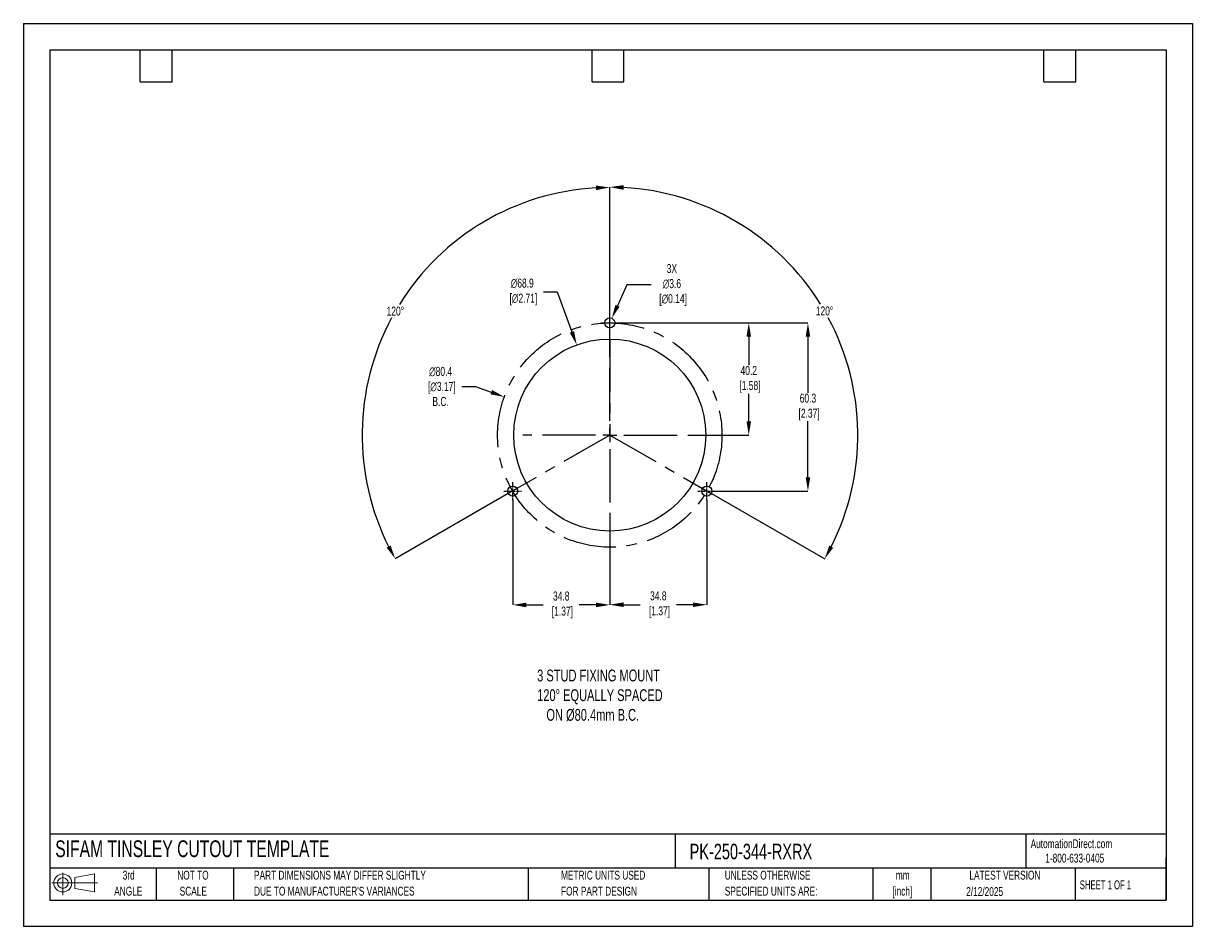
# Model space of a CAD drawing. Header units: millimetres. Extents: x 0 to 419, y 0 to 324.
import ezdxf

# ---------------------------------------------------------------- set-up
doc = ezdxf.new("R2010")
doc.units = ezdxf.units.MM
doc.header["$LTSCALE"] = 1.5
doc.header["$PDSIZE"] = -1
doc.linetypes.add('CENTERX2', pattern=[20.32, 12.7, -2.54, 2.54, -2.54])
for name, color, linetype in [('1', 7, 'Continuous'), ('CENTER', 40, 'CENTERX2'), ('SLD-DEFPOINTS', 7, 'Continuous')]:
    doc.layers.add(name, color=color, linetype=linetype)
doc.layers.add('DIMENSIONS', color=140, linetype='Continuous', lineweight=25)
doc.layers.add('TEXT', color=140, linetype='Continuous', lineweight=25)
doc.styles.add('SLDTEXTSTYLE0', font='TXT', dxfattribs={"width": 0.7})
doc.styles.add('SLDTEXTSTYLE1', font='TXT', dxfattribs={"width": 0.65})
doc.dimstyles.new('SLDDIMSTYLE0', dxfattribs={"dimtxt": 3.237012, "dimasz": 4.953, "dimexe": 0, "dimexo": 0.0625, "dimgap": 0.809253, "dimtad": 0, "dimtih": 1, "dimtoh": 1, "dimrnd": 1e-09, "dimzin": 12, "dimdsep": 46, "dimtxsty": 'SLDTEXTSTYLE0', "dimsah": 1, "dimcen": 0, "dimadec": 0, "dimazin": 3, "dimtfac": 1, "dimtofl": 0, "dimtmove": 0, "dimatfit": 3, "dimfxl": 0, "dimfrac": 2, "dimtolj": 1, "dimtzin": 12, "dimarcsym": 0})

# ---------------------------------------------------------------- blocks, each defined once
blk = doc.blocks.new('Block11')
at = {"color": 7, "linetype": 'Continuous', "lineweight": 18}
for p, q in [((0, 4.32), (16.31, 4.32)), ((3.88, 7.97), (3.88, 0)), ((8.22, 6.25), (15.26, 7.55)), ((8.22, 2.39), (8.22, 6.25)), ((15.26, 7.55), (15.26, 1.1)), ((8.22, 2.39), (15.26, 1.1))]:
    blk.add_line(p, q, dxfattribs=at)
for radius in [3.23, 1.93]:
    blk.add_circle((3.88, 4.32), radius, dxfattribs=at)
blk = doc.blocks.new('Block12')
at = {"layer": 'SLD-DEFPOINTS'}
blk.add_blockref('Block11', (0, 0), dxfattribs=at)
blk = doc.blocks.new('SW_NOTE_0_1')
at = {"layer": 'TEXT', "color": 0, "linetype": 'CENTERX2', "lineweight": 18, "char_height": 3.175, "attachment_point": 2, "style": 'SLDTEXTSTYLE0'}
for s, insert in [('mm', (4.27, 4.09)), ('[inch]', (4.14, -1.64))]:
    blk.add_mtext(s, dxfattribs=dict(at, insert=insert))
blk = doc.blocks.new('SW_NOTE_0_2')
at = {"layer": 'TEXT', "color": 0, "linetype": 'CENTERX2', "lineweight": 18, "char_height": 3.175, "attachment_point": 1, "style": 'SLDTEXTSTYLE0'}
for s, insert in [('UNLESS OTHERWISE', (0, 4.09)), ('SPECIFIED UNITS ARE:', (0, -1.64))]:
    blk.add_mtext(s, dxfattribs=dict(at, insert=insert))
blk = doc.blocks.new('SW_NOTE_0_3')
at = {"layer": 'TEXT', "color": 0, "linetype": 'CENTERX2', "lineweight": 18, "char_height": 3.175, "attachment_point": 1, "style": 'SLDTEXTSTYLE0'}
for s, insert in [('PART DIMENSIONS MAY DIFFER SLIGHTLY', (0, 4.09)), ("DUE TO MANUFACTURER'S VARIANCES", (0, -1.64))]:
    blk.add_mtext(s, dxfattribs=dict(at, insert=insert))
blk = doc.blocks.new('SW_NOTE_0_4')
at = {"layer": 'TEXT', "color": 0, "linetype": 'CENTERX2', "lineweight": 18, "char_height": 3.175, "attachment_point": 2, "style": 'SLDTEXTSTYLE0'}
for s, insert in [('NOT TO', (7.89, 4.09)), ('SCALE', (8.03, -1.64))]:
    blk.add_mtext(s, dxfattribs=dict(at, insert=insert))
blk = doc.blocks.new('SW_NOTE_0_5')
at = {"layer": 'TEXT', "color": 0, "linetype": 'CENTERX2', "lineweight": 18, "char_height": 3.175, "attachment_point": 2, "style": 'SLDTEXTSTYLE0'}
for s, insert in [('3rd', (3.47, 4.09)), ('ANGLE', (3.33, -1.64))]:
    blk.add_mtext(s, dxfattribs=dict(at, insert=insert))
blk = doc.blocks.new('SW_NOTE_0_6')
at = {"layer": 'TEXT', "color": 0, "linetype": 'CENTERX2', "lineweight": 18, "char_height": 3.175, "attachment_point": 1, "style": 'SLDTEXTSTYLE0'}
for s, insert in [('METRIC UNITS USED', (0, 4.09)), ('FOR PART DESIGN', (0, -1.64))]:
    blk.add_mtext(s, dxfattribs=dict(at, insert=insert))
blk = doc.blocks.new('SW_CENTERMARKSYMBOL_0')
at = {"layer": 'CENTER', "color": 0}
for p, q in [((0, 5.08), (0, 31.2)), ((-5.08, 0), (-31.2, 0)), ((0, 0), (-2.54, 0)), ((0, 0), (0, 2.54)), ((0, 0), (0, -2.54)), ((0, 0), (2.54, 0)), ((5.08, 0), (31.2, 0)), ((0, -5.08), (0, -31.2))]:
    blk.add_line(p, q, dxfattribs=at)
blk = doc.blocks.new('*D23')
at = {"layer": 'Defpoints', "color": 0}
for p in [(213.38, 216.45), (248.18, 156.15), (281.22, 156.15)]:
    blk.add_point(p, dxfattribs=at)
at = {"layer": 'DIMENSIONS', "color": 0, "lineweight": -2}
for p, q in [((213.44, 216.45), (281.22, 216.45)), ((281.22, 211.5), (281.22, 191.43)), ((281.22, 161.11), (281.22, 181.18)), ((248.24, 156.15), (281.22, 156.15))]:
    blk.add_line(p, q, dxfattribs=at)
at = {"layer": 'DIMENSIONS', "color": 0}
for points in [[(280.4, 211.5), (282.05, 211.5), (281.22, 216.45)], [(280.4, 161.11), (282.05, 161.11), (281.22, 156.15)]]:
    blk.add_solid(points, dxfattribs=at)
at = {"layer": 'DIMENSIONS', "color": 0, "insert": (281.22, 186.3), "char_height": 3.237, "attachment_point": 5, "style": 'SLDTEXTSTYLE0'}
blk.add_mtext('\\A1;60.3\\P [2.37]', dxfattribs=at)
blk = doc.blocks.new('*D24')
at = {"layer": 'Defpoints', "color": 0}
for p in [(213.38, 216.45), (241.38, 176.25), (260.01, 176.25)]:
    blk.add_point(p, dxfattribs=at)
at = {"layer": 'DIMENSIONS', "color": 0, "lineweight": -2}
for p, q in [((213.44, 216.45), (248.45, 216.45)), ((251.49, 216.45), (260.01, 216.45)), ((260.01, 211.5), (260.01, 201.34)), ((260.01, 181.21), (260.01, 191.09)), ((241.44, 176.25), (260.01, 176.25))]:
    blk.add_line(p, q, dxfattribs=at)
at = {"layer": 'DIMENSIONS', "color": 0}
for points in [[(259.19, 211.5), (260.84, 211.5), (260.01, 216.45)], [(259.19, 181.21), (260.84, 181.21), (260.01, 176.25)]]:
    blk.add_solid(points, dxfattribs=at)
at = {"layer": 'DIMENSIONS', "color": 0, "insert": (260.01, 196.22), "char_height": 3.237, "attachment_point": 5, "style": 'SLDTEXTSTYLE0'}
blk.add_mtext('\\A1;40.2\\P [1.58]', dxfattribs=at)
blk = doc.blocks.new('*D28')
at = {"layer": 'Defpoints', "color": 0}
for p in [(153.14, 244.27), (210.19, 207.25), (210.19, 176.25), (210.19, 176.25), (173.81, 155.29)]:
    blk.add_point(p, dxfattribs=at)
at = {"layer": 'DIMENSIONS', "color": 0, "lineweight": -2}
for p, q in [((210.19, 207.32), (210.19, 265.03)), ((173.75, 155.26), (133.27, 131.93))]:
    blk.add_line(p, q, dxfattribs=at)
for start, end in [(93.1972, 148.1485), (151.7693, 206.7537)]:
    blk.add_arc((210.19, 176.25), 88.77, start, end, dxfattribs=at)
at = {"layer": 'DIMENSIONS', "color": 0}
for points in [[(205.21, 265.71), (205.26, 264.06), (210.19, 265.03)], [(131.64, 136.68), (130.19, 135.9), (133.27, 131.93)]]:
    blk.add_solid(points, dxfattribs=at)
at = {"layer": 'DIMENSIONS', "color": 0, "insert": (133.33, 220.67), "char_height": 3.237, "attachment_point": 5, "style": 'SLDTEXTSTYLE0'}
blk.add_mtext('\\A1;120°', dxfattribs=at)
blk = doc.blocks.new('*D29')
at = {"layer": 'Defpoints', "color": 0}
for p in [(210.19, 207.25), (297.74, 191.74), (210.19, 176.25), (210.19, 176.25), (246.57, 155.29)]:
    blk.add_point(p, dxfattribs=at)
at = {"layer": 'DIMENSIONS', "color": 0, "lineweight": -2}
for p, q in [((210.19, 207.32), (210.19, 265.16)), ((246.62, 155.26), (287.22, 131.87))]:
    blk.add_line(p, q, dxfattribs=at)
for start, end in [(31.8486, 86.8077), (333.2414, 28.2334)]:
    blk.add_arc((210.19, 176.25), 88.91, start, end, dxfattribs=at)
at = {"layer": 'DIMENSIONS', "color": 0}
for points in [[(215.11, 264.2), (215.16, 265.85), (210.19, 265.16)], [(290.3, 135.83), (288.85, 136.62), (287.22, 131.87)]]:
    blk.add_solid(points, dxfattribs=at)
at = {"layer": 'DIMENSIONS', "color": 0, "insert": (287.16, 220.74), "char_height": 3.237, "attachment_point": 5, "style": 'SLDTEXTSTYLE0'}
blk.add_mtext('\\A1;120°', dxfattribs=at)
blk = doc.blocks.new('*D31')
at = {"layer": 'Defpoints', "color": 0}
for p in [(198.33, 208.57), (222.04, 143.93)]:
    blk.add_point(p, dxfattribs=at)
at = {"layer": 'DIMENSIONS', "color": 0, "lineweight": -2}
for p, q in [((186.42, 227.55), (191.37, 227.55)), ((191.37, 227.55), (196.63, 213.22))]:
    blk.add_line(p, q, dxfattribs=at)
at = {"layer": 'DIMENSIONS', "color": 0}
blk.add_solid([(197.4, 213.51), (195.85, 212.94), (198.33, 208.57)], dxfattribs=at)
at = {"layer": 'DIMENSIONS', "color": 0, "insert": (178.81, 227.55), "char_height": 3.237, "attachment_point": 5, "style": 'SLDTEXTSTYLE0'}
blk.add_mtext('\\A1;∅68.9\\P [∅2.71]', dxfattribs=at)
blk = doc.blocks.new('*D32')
at = {"layer": 'Defpoints', "color": 0}
for p in [(210.92, 218.1), (209.45, 214.81)]:
    blk.add_point(p, dxfattribs=at)
at = {"layer": 'DIMENSIONS', "color": 0, "lineweight": -2}
for p, q in [((216.32, 230.08), (212.96, 222.61)), ((225.05, 230.08), (216.32, 230.08))]:
    blk.add_line(p, q, dxfattribs=at)
at = {"layer": 'DIMENSIONS', "color": 0}
blk.add_solid([(212.2, 222.95), (213.71, 222.27), (210.92, 218.1)], dxfattribs=at)
at = {"layer": 'DIMENSIONS', "color": 0, "insert": (232.46, 230.08), "char_height": 3.237, "attachment_point": 5, "style": 'SLDTEXTSTYLE0'}
blk.add_mtext('\\A1;3X\\P∅3.6\\P [∅0.14]', dxfattribs=at)
blk = doc.blocks.new('*D33')
at = {"layer": 'Defpoints', "color": 0}
for p in [(172.39, 189.94), (247.98, 162.57)]:
    blk.add_point(p, dxfattribs=at)
at = {"layer": 'DIMENSIONS', "color": 0, "lineweight": -2}
for p, q in [((157.17, 193.66), (162.12, 193.66)), ((162.12, 193.66), (167.73, 191.63))]:
    blk.add_line(p, q, dxfattribs=at)
at = {"layer": 'DIMENSIONS', "color": 0}
blk.add_solid([(168.01, 192.4), (167.45, 190.85), (172.39, 189.94)], dxfattribs=at)
at = {"layer": 'DIMENSIONS', "color": 0, "insert": (149.56, 193.66), "char_height": 3.237, "attachment_point": 5, "style": 'SLDTEXTSTYLE0'}
blk.add_mtext('\\A1;∅80.4\\P [∅3.17]\\PB.C.', dxfattribs=at)
blk = doc.blocks.new('*D35')
at = {"layer": 'Defpoints', "color": 0}
for p in [(244.99, 152.96), (210.19, 145.06), (210.19, 115.42)]:
    blk.add_point(p, dxfattribs=at)
at = {"layer": 'DIMENSIONS', "color": 0, "lineweight": -2}
for p, q in [((244.99, 152.9), (244.99, 115.42)), ((210.19, 145), (210.19, 115.42)), ((215.14, 115.42), (221.11, 115.42)), ((240.03, 115.42), (234.06, 115.42))]:
    blk.add_line(p, q, dxfattribs=at)
at = {"layer": 'DIMENSIONS', "color": 0}
for points in [[(215.14, 116.24), (215.14, 114.59), (210.19, 115.42)], [(240.03, 116.24), (240.03, 114.59), (244.99, 115.42)]]:
    blk.add_solid(points, dxfattribs=at)
at = {"layer": 'DIMENSIONS', "color": 0, "insert": (227.59, 115.42), "char_height": 3.237, "attachment_point": 5, "style": 'SLDTEXTSTYLE0'}
blk.add_mtext('\\A1;34.8\\P [1.37]', dxfattribs=at)
blk = doc.blocks.new('*D36')
at = {"layer": 'Defpoints', "color": 0}
for p in [(175.39, 152.96), (210.19, 145.06), (210.19, 115.35)]:
    blk.add_point(p, dxfattribs=at)
at = {"layer": 'DIMENSIONS', "color": 0, "lineweight": -2}
for p, q in [((175.39, 152.9), (175.39, 115.35)), ((210.19, 145), (210.19, 115.35)), ((180.34, 115.35), (186.31, 115.35)), ((205.23, 115.35), (199.26, 115.35))]:
    blk.add_line(p, q, dxfattribs=at)
at = {"layer": 'DIMENSIONS', "color": 0}
for points in [[(180.34, 116.17), (180.34, 114.52), (175.39, 115.35)], [(205.23, 116.17), (205.23, 114.52), (210.19, 115.35)]]:
    blk.add_solid(points, dxfattribs=at)
at = {"layer": 'DIMENSIONS', "color": 0, "insert": (192.79, 115.35), "char_height": 3.237, "attachment_point": 5, "style": 'SLDTEXTSTYLE0'}
blk.add_mtext('\\A1;34.8\\P [1.37]', dxfattribs=at)

msp = doc.modelspace()

# ---------------------------------------------------------------- linework, layer by layer
at = {"color": 7, "linetype": 'Continuous'}
for p, q in [((0.004, 323.854), (0.004, 0.004)), ((0.004, 323.854), (419.104, 323.854)), ((419.104, 323.854), (419.104, 0.004)), ((419.104, 0.004), (0.004, 0.004))]:
    msp.add_line(p, q, dxfattribs=at)
at = {"layer": '1', "color": 1, "linetype": 'Continuous'}
for centre, radius in [((210.185, 216.454), 1.8), ((210.185, 176.254), 34.425), ((175.385, 156.154), 1.8), ((244.985, 156.154), 1.8)]:
    msp.add_circle(centre, radius, dxfattribs=at)
at = {"layer": 'CENTER', "ltscale": 0.05}
for p, q in [((210.185, 213.264), (210.185, 219.644)), ((206.995, 216.454), (213.375, 216.454)), ((175.385, 152.964), (175.385, 159.344)), ((244.985, 152.964), (244.985, 159.344)), ((172.195, 156.154), (178.575, 156.154)), ((241.795, 156.154), (248.175, 156.154))]:
    msp.add_line(p, q, dxfattribs=at)
at = {"layer": 'CENTER'}
for p, q in [((210.185, 210.679), (210.185, 176.254)), ((210.185, 176.254), (173.805, 155.291)), ((210.185, 176.254), (246.565, 155.291))]:
    msp.add_line(p, q, dxfattribs=at)
msp.add_circle((210.185, 176.254), 40.2, dxfattribs=at)
at = {"layer": 'TEXT'}
for p, q in [((9.525, 314.325), (409.575, 314.325)), ((9.525, 314.325), (9.525, 9.525)), ((41.91, 302.895), (41.91, 314.325)), ((53.34, 302.895), (53.34, 314.325)), ((203.835, 302.895), (203.835, 314.325)), ((215.265, 302.895), (215.265, 314.325)), ((365.76, 302.895), (365.76, 314.325)), ((377.19, 302.895), (377.19, 314.325)), ((409.575, 314.325), (409.575, 9.525)), ((41.91, 302.895), (53.34, 302.895)), ((203.835, 302.895), (215.265, 302.895)), ((365.76, 302.895), (377.19, 302.895)), ((409.575, 33.189), (9.525, 33.189)), ((233.638, 33.189), (233.638, 20.955)), ((359.363, 33.189), (359.363, 20.955)), ((409.575, 9.525), (409.575, 24.765)), ((409.575, 20.955), (9.525, 20.955)), ((47.625, 20.955), (47.625, 9.525)), ((75.317, 20.955), (75.317, 9.525)), ((180.97, 20.955), (180.97, 9.525)), ((245.67, 20.955), (245.67, 9.525)), ((304.536, 20.955), (304.536, 9.525)), ((325.218, 20.955), (325.218, 9.525)), ((377.023, 20.955), (377.023, 9.525)), ((9.525, 9.525), (409.575, 9.525))]:
    msp.add_line(p, q, dxfattribs=at)

# ---------------------------------------------------------------- block references
at = {"layer": 'CENTER'}
msp.add_blockref('SW_CENTERMARKSYMBOL_0', (210.185, 176.254), dxfattribs=at)
at = {"layer": 'SLD-DEFPOINTS'}
msp.add_blockref('Block12', (10.257, 11.331), dxfattribs=at)
at = {"layer": 'TEXT', "linetype": 'CENTERX2', "lineweight": 18}
for name, p in [('SW_NOTE_0_5', (34.271, 15.953)), ('SW_NOTE_0_4', (52.886, 15.953)), ('SW_NOTE_0_3', (82.679, 15.953)), ('SW_NOTE_0_6', (192.718, 15.953)), ('SW_NOTE_0_2', (251.412, 15.953)), ('SW_NOTE_0_1', (310.929, 15.949))]:
    msp.add_blockref(name, p, dxfattribs=at)

# ---------------------------------------------------------------- texts
at = {"layer": 'DIMENSIONS', "insert": (184.165, 92.16), "char_height": 4.23333, "attachment_point": 1, "style": 'SLDTEXTSTYLE0'}
msp.add_mtext_dynamic_manual_height_columns('3 STUD FIXING MOUNT\\P120%%D EQUALLY SPACED\\P   ON %%C80.4mm B.C.', width=99.50754, gutter_width=21.167, heights=[0], dxfattribs=at)
at = {"layer": 'TEXT', "linetype": 'CENTERX2', "lineweight": 25, "attachment_point": 1, "style": 'SLDTEXTSTYLE0'}
for s, insert, char_height in [('SIFAM TINSLEY CUTOUT TEMPLATE', (11.42, 30.931), 6), ('PK-250-344-RXRX', (238.812, 29.714), 5.55625)]:
    msp.add_mtext(s, dxfattribs=dict(at, insert=insert, char_height=char_height))
at = {"layer": 'TEXT', "linetype": 'CENTERX2', "lineweight": 18, "char_height": 3.175}
for s, insert, attachment_point, style in [('AutomationDirect.com', (361.042, 31.315), 1, 'SLDTEXTSTYLE0'), ('1-800-633-0405', (366.287, 26.156), 1, 'SLDTEXTSTYLE0'), ('LATEST VERSION', (351.828, 20.046), 2, 'SLDTEXTSTYLE0'), ('2/12/2025', (344.552, 14.161), 2, 'SLDTEXTSTYLE0'), ('SHEET 1 OF 1', (378.662, 16.577), 1, 'SLDTEXTSTYLE1')]:
    msp.add_mtext(s, dxfattribs=dict(at, insert=insert, attachment_point=attachment_point, style=style))

# ---------------------------------------------------------------- dimensions: what is measured, and where the dimension line sits
at = {"layer": 'DIMENSIONS'}
for base, line1, picture, middle in [((153.144, 244.273), ((210.185, 176.254), (173.805, 155.291)), '*D28', (133.326, 220.673)), ((297.735, 191.743), ((210.185, 176.254), (246.565, 155.291)), '*D29', (287.164, 220.742))]:
    dim = msp.add_angular_dim_2l(base=base, line1=line1, line2=((210.185, 207.254), (210.185, 176.254)), dimstyle='SLDDIMSTYLE0', dxfattribs=at)
    dim.commit()
    dim.dimension.update_dxf_attribs({"geometry": picture, "text_midpoint": middle})
for p1, p2, text, picture, middle in [((209.446, 214.813), (210.924, 218.095), '3X\\P<>\\P[]', '*D32', (232.465, 230.075)), ((247.983, 162.566), (172.388, 189.942), '<>\\P[]\\PB.C.', '*D33', (149.564, 193.659))]:
    dim = msp.add_diameter_dim_2p(p1=p1, p2=p2, text=text, dimstyle='SLDDIMSTYLE0', dxfattribs=at)
    dim.commit()
    dim.dimension.update_dxf_attribs({"geometry": picture, "text_midpoint": middle, "dimtype": 163})
dim = msp.add_diameter_dim_2p(p1=(222.0381, 143.9338), p2=(198.3325, 208.5741), text='<>\\P[]', dimstyle='SLDDIMSTYLE0', override={"dimdec": 1}, dxfattribs=at)
dim.commit()
dim.dimension.update_dxf_attribs({"geometry": '*D31', "text_midpoint": (178.8119, 227.5543), "dimtype": 163})
dim = msp.add_linear_dim(base=(281.221, 156.154), p1=(213.375, 216.454), p2=(248.175, 156.154), angle=90, text='<>\\P[]', dimstyle='SLDDIMSTYLE0', dxfattribs=at)
dim.commit()
dim.dimension.update_dxf_attribs({"geometry": '*D23', "text_midpoint": (281.221, 186.304)})
dim = msp.add_linear_dim(base=(260.013, 176.254), p1=(213.375, 216.454), p2=(241.381, 176.254), angle=90, text='<>\\P[]', dimstyle='SLDDIMSTYLE0', override={"dimdec": 1, "dimzin": 4}, dxfattribs=at)
dim.commit()
dim.dimension.update_dxf_attribs({"geometry": '*D24', "text_midpoint": (260.013, 196.215), "dimtype": 160})
for base, p1, picture, middle in [((210.185, 115.349), (175.385, 152.964), '*D36', (192.785, 115.349)), ((210.185, 115.416), (244.985, 152.964), '*D35', (227.585, 115.416))]:
    dim = msp.add_linear_dim(base=base, p1=p1, p2=(210.185, 145.058), text='<>\\P[]', dimstyle='SLDDIMSTYLE0', dxfattribs=at)
    dim.commit()
    dim.dimension.update_dxf_attribs({"geometry": picture, "text_midpoint": middle})

doc.saveas('drawing.dxf')
